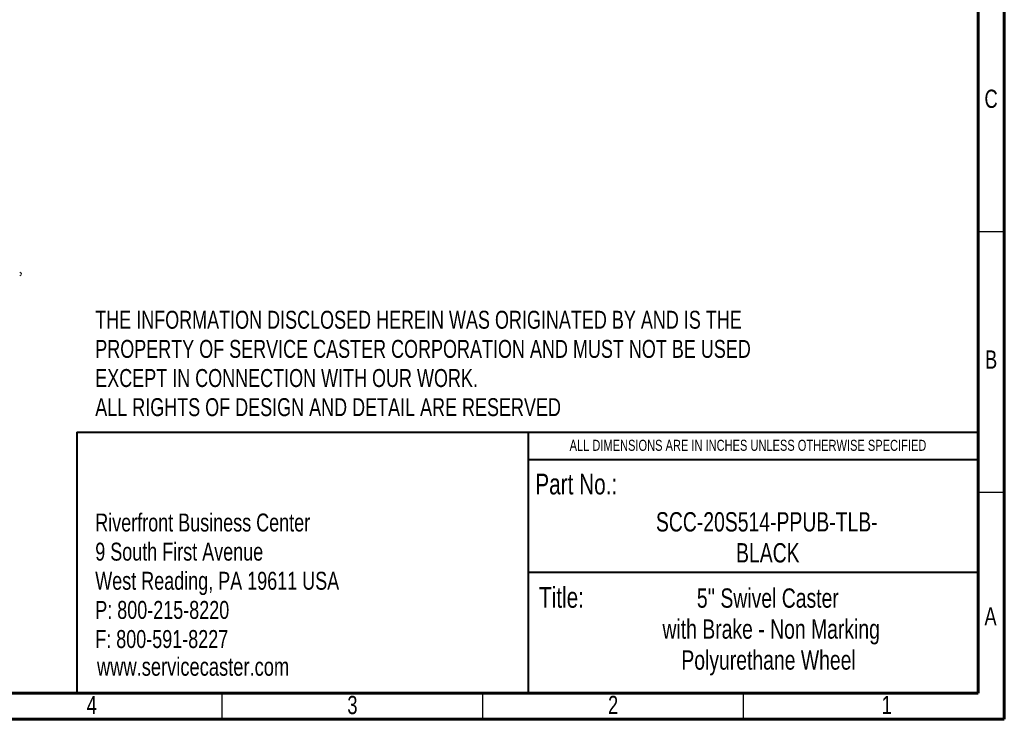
# Model space of a CAD drawing. Header units: inches. Extents: x 0.6 to 16.3, y 0.2 to 11.5.
# Tile 3 of 6: x 8.9 to 16.3, y 0.2 to 5.5. Entities that reach past the tile are written whole.
import ezdxf

# ---------------------------------------------------------------- set-up
doc = ezdxf.new("R2010")
doc.units = ezdxf.units.IN
doc.header["$MEASUREMENT"] = 0
doc.layers.add('FORMAT', color=7, linetype='Continuous')
doc.styles.add('SLDTEXTSTYLE0', font='TXT', dxfattribs={"width": 0.75})

# ---------------------------------------------------------------- blocks, each defined once
blk = doc.blocks.new('SW_NOTE_0')
at = {"layer": 'FORMAT', "color": 0, "char_height": 0.135417, "attachment_point": 1, "style": 'SLDTEXTSTYLE0'}
for s, insert in [('Riverfront Business Center', (0, 0.1746)), ('9 South First Avenue', (0, -0.0454)), ('West Reading, PA 19611 USA', (0, -0.2653)), ('P: 800-215-8220', (0, -0.4852)), ('F: 800-591-8227', (0, -0.7051))]:
    blk.add_mtext(s, dxfattribs=dict(at, insert=insert))
blk = doc.blocks.new('SW_NOTE_1')
at = {"layer": 'FORMAT', "color": 0, "attachment_point": 2, "style": 'SLDTEXTSTYLE0'}
for s, insert, char_height in [('SCC-20S514-PPUB-TLB-', (1.0117, 0.188), 0.145833), ('BLACK', (1.0194, -0.0458), 0.14583)]:
    blk.add_mtext(s, dxfattribs=dict(at, insert=insert, char_height=char_height))
blk = doc.blocks.new('SW_NOTE_2')
at = {"layer": 'FORMAT', "color": 0, "char_height": 0.145833, "attachment_point": 2, "style": 'SLDTEXTSTYLE0'}
for s, insert in [("5'' Swivel Caster", (0.7292, 0.188)), ('with Brake - Non Marking', (0.7544, -0.0458)), ('Polyurethane Wheel', (0.7346, -0.2796))]:
    blk.add_mtext(s, dxfattribs=dict(at, insert=insert))
blk = doc.blocks.new('SW_NOTE_3')
at = {"layer": 'FORMAT', "color": 0, "char_height": 0.135417, "attachment_point": 1, "style": 'SLDTEXTSTYLE0'}
for s, insert in [('THE INFORMATION DISCLOSED HEREIN WAS ORIGINATED BY AND IS THE', (0, 0.1746)), ('PROPERTY OF SERVICE CASTER CORPORATION AND MUST NOT BE USED', (0, -0.0454)), ('EXCEPT IN CONNECTION WITH OUR WORK.', (0, -0.2653)), ('ALL RIGHTS OF DESIGN AND DETAIL ARE RESERVED', (0, -0.4852))]:
    blk.add_mtext(s, dxfattribs=dict(at, insert=insert))

msp = doc.modelspace()

# ---------------------------------------------------------------- linework, layer by layer
at = {"color": 7, "linetype": 'Continuous', "lineweight": 60}
for p, q in [((16.33858268, 11.49606299), (16.33858268, 0.19685039)), ((16.14173228, 11.2992126), (16.14173228, 0.39370079)), ((16.14173228, 2.56889764), (16.14173228, 0.39370079)), ((16.14173228, 0.39370079), (0.78740157, 0.39370079)), ((16.14173228, 0.39370079), (8.77165354, 0.39370079)), ((16.33858268, 0.19685039), (0.59055118, 0.19685039))]:
    msp.add_line(p, q, dxfattribs=at)
at = {"color": 7, "linetype": 'Continuous', "lineweight": 30}
for p, q in [((16.33858268, 3.87795276), (16.14173228, 3.87795276)), ((16.33858268, 1.90944882), (16.14173228, 1.90944882)), ((10.43307087, 0.19685039), (10.43307087, 0.39370079)), ((12.4015748, 0.19685039), (12.4015748, 0.39370079)), ((14.37007874, 0.19685039), (14.37007874, 0.39370079))]:
    msp.add_line(p, q, dxfattribs=at)
at = {"color": 7, "linetype": 'Continuous', "lineweight": 40}
for p, q in [((9.33591247, 2.36343871), (16.14173228, 2.36343871)), ((9.33591247, 2.36343871), (9.33591247, 0.39370079)), ((12.74360818, 2.36343871), (12.74360818, 0.39370079)), ((12.74360818, 2.1586001), (16.14173228, 2.1586001)), ((12.74360818, 1.30774736), (16.14173228, 1.30774736))]:
    msp.add_line(p, q, dxfattribs=at)
at = {"color": 7, "linetype": 'Continuous', "lineweight": 15}
for start, end in [(0, 90), (270, 0)]:
    msp.add_arc((8.90343376, 3.55892635), 0.01327773, start, end, dxfattribs=at)

# ---------------------------------------------------------------- block references
at = {"layer": 'FORMAT'}
for name, p in [('SW_NOTE_3', (9.47398463, 3.10651057)), ('SW_NOTE_0', (9.47398463, 1.57569456)), ('SW_NOTE_1', (13.53345388, 1.57262743)), ('SW_NOTE_2', (13.82377023, 0.99699534))]:
    msp.add_blockref(name, p, dxfattribs=at)

# ---------------------------------------------------------------- texts
at = {"color": 7, "linetype": 'Continuous', "lineweight": 0, "char_height": 0.13779528, "attachment_point": 2, "style": 'SLDTEXTSTYLE0'}
for s, insert in [('C', (16.23872211, 4.95064726)), ('B', (16.23910488, 2.98214332)), ('A', (16.23465524, 1.04316694)), ('4', (9.44743137, 0.37387561)), ('3', (11.41593531, 0.37387561)), ('2', (13.38443925, 0.37387561)), ('1', (15.45136838, 0.37387561))]:
    msp.add_mtext(s, dxfattribs=dict(at, insert=insert))
at = {"layer": 'FORMAT', "style": 'SLDTEXTSTYLE0'}
for s, insert, char_height, attachment_point in [('ALL DIMENSIONS ARE IN INCHES UNLESS OTHERWISE SPECIFIED', (14.40277655, 2.30707718), 0.0833333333, 2), ('Part No.:', (12.79701821, 2.05106657), 0.15625, 1), ('Title:', (12.82499383, 1.19534505), 0.15625, 1), ('www.servicecaster.com', (9.48717648, 0.66345164), 0.1377952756, 1)]:
    msp.add_mtext(s, dxfattribs=dict(at, insert=insert, char_height=char_height, attachment_point=attachment_point))

doc.saveas('drawing.dxf')
